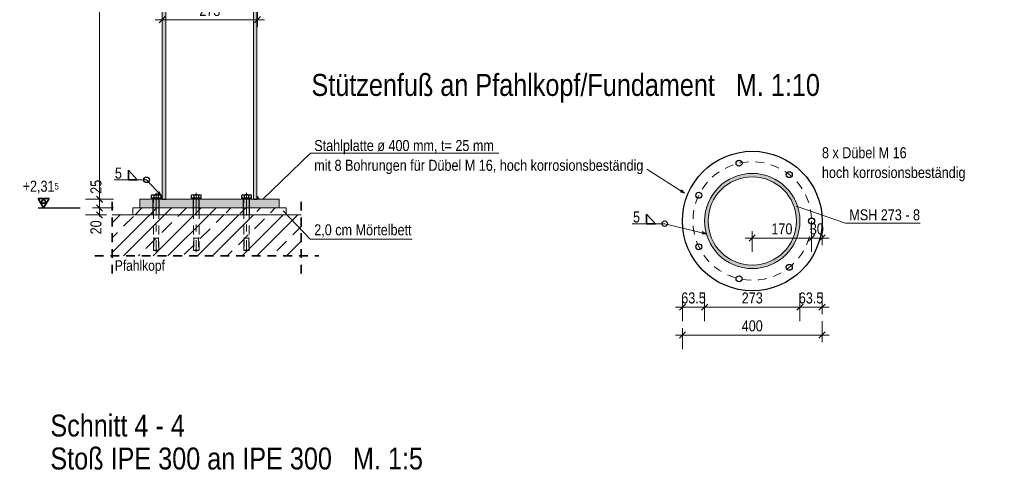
# Model space of a CAD drawing. Header units: millimetres. Extents: x -74 to 79, y 0 to 54.
# Tile 149 of 164: x 31.9 to 46.01, y 23.42 to 29.78. Entities that reach past the tile are written whole.
import ezdxf

# ---------------------------------------------------------------- set-up
doc = ezdxf.new("R2010")
doc.units = ezdxf.units.MM
for name, pattern in [('DASHDOT', [1, 0.5, -0.25, 0, -0.25]), ('HIDDEN', [0.375, 0.25, -0.125]), ('HIDDENX2', [0.75, 0.5, -0.25])]:
    doc.linetypes.add(name, pattern=pattern)
for name, color, linetype, lineweight in [('01_Neubau Beschriftung', 7, 'Continuous', 20), ('01_Neubau Türen-Fassade', 7, 'Continuous', 20), ('11_Koordinaten zur Einordnung - nicht mit drucken', 7, 'Continuous', 20), ('Achsen', 7, 'Continuous', 20)]:
    doc.layers.add(name, color=color, linetype=linetype, lineweight=lineweight)
doc.styles.add('Arial Narrow', font='ARIALN.TTF')
doc.dimstyles.new('Arch_Strakon_dimstyle', dxfattribs={"dimtxt": 15.75, "dimasz": 1, "dimexe": 1.25, "dimexo": 0.0625, "dimgap": 1, "dimtad": 0, "dimdec": 3, "dimzin": 12, "dimdsep": 46, "dimtxsty": 'Arial Narrow', "dimblk": 'Arrowhead_Tick', "dimsah": 1, "dimcen": 0, "dimse1": 1, "dimse2": 1, "dimclrd": 6, "dimclrt": 2, "dimazin": 0, "dimtfac": 1, "dimtdec": 4, "dimtmove": 0, "dimatfit": 3, "dimldrblk": 'NONE', "dimfxl": 1, "dimtvp": 1, "dimtolj": 1, "dimtzin": 0, "dimlwd": 13, "dimarcsym": 2})

# ---------------------------------------------------------------- blocks, each defined once
blk = doc.blocks.new('Arrowhead_Tick')
at = {"color": 0, "linetype": 'Continuous', "lineweight": -2}
for p, q in [((0, 20), (0, -10)), ((-1, 0), (0, 0)), ((10, 0), (0, 0))]:
    blk.add_line(p, q, dxfattribs=at)
at = {"color": 2, "linetype": 'Continuous', "lineweight": 35}
blk.add_line((4.4, 4.4), (-4.4, -4.4), dxfattribs=at)
blk = doc.blocks.new('*D248')
at = {"color": 6, "linetype": 'Continuous', "lineweight": 13}
blk.add_line((41.406, 25.258), (43.386, 25.258), dxfattribs=at)
at = {"layer": 'Defpoints', "color": 0}
for p in [(41.396, 26.893), (43.396, 26.893), (43.396, 25.258)]:
    blk.add_point(p, dxfattribs=at)
at = {"color": 6, "lineweight": 13, "xscale": 0.01, "yscale": 0.01, "zscale": 0.01}
blk.add_blockref('Arrowhead_Tick', (43.396, 25.258), dxfattribs=at)
at = {"color": 6, "lineweight": 13, "xscale": 0.01, "yscale": 0.01, "zscale": 0.01, "rotation": 180.0000000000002}
blk.add_blockref('Arrowhead_Tick', (41.396, 25.258), dxfattribs=at)
at = {"color": 2, "lineweight": 0, "insert": (42.396, 25.389), "char_height": 0.1575, "attachment_point": 5, "style": 'Arial Narrow'}
blk.add_mtext('\\A1;400', dxfattribs=at)
blk = doc.blocks.new('_None')
blk = doc.blocks.new('*D249')
at = {"color": 6, "linetype": 'Continuous', "lineweight": 13}
blk.add_line((43.256, 26.649), (43.386, 26.649), dxfattribs=at)
at = {"layer": 'Defpoints', "color": 0}
for p in [(43.246, 26.893), (43.396, 26.893), (43.396, 26.649)]:
    blk.add_point(p, dxfattribs=at)
at = {"color": 6, "lineweight": 13, "xscale": 0.01, "yscale": 0.01, "zscale": 0.01}
for p, rotation in [((43.396, 26.649), 2.714073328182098e-12), ((43.246, 26.649), 180.0000000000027)]:
    blk.add_blockref('Arrowhead_Tick', p, dxfattribs=dict(at, rotation=rotation))
at = {"color": 2, "lineweight": 0, "insert": (43.321, 26.779), "char_height": 0.1575, "attachment_point": 5, "style": 'Arial Narrow'}
blk.add_mtext('\\A1;30', dxfattribs=at)
blk = doc.blocks.new('*D250')
at = {"color": 6, "linetype": 'Continuous', "lineweight": 13}
blk.add_line((42.406, 26.649), (43.236, 26.649), dxfattribs=at)
at = {"layer": 'Defpoints', "color": 0}
for p in [(42.396, 26.893), (43.246, 26.893), (43.246, 26.649)]:
    blk.add_point(p, dxfattribs=at)
at = {"color": 6, "lineweight": 13, "xscale": 0.01, "yscale": 0.01, "zscale": 0.01}
blk.add_blockref('Arrowhead_Tick', (43.246, 26.649), dxfattribs=at)
at = {"color": 6, "lineweight": 13, "xscale": 0.01, "yscale": 0.01, "zscale": 0.01, "rotation": 180}
blk.add_blockref('Arrowhead_Tick', (42.396, 26.649), dxfattribs=at)
at = {"color": 2, "lineweight": 0, "insert": (42.821, 26.779), "char_height": 0.1575, "attachment_point": 5, "style": 'Arial Narrow'}
blk.add_mtext('\\A1;170', dxfattribs=at)
blk = doc.blocks.new('*D251')
at = {"color": 6, "linetype": 'Continuous', "lineweight": 13}
blk.add_line((33.955, 29.779), (35.3, 29.779), dxfattribs=at)
at = {"layer": 'Defpoints', "color": 0}
for p in [(33.945, 31.321), (35.31, 31.321), (35.31, 29.779)]:
    blk.add_point(p, dxfattribs=at)
at = {"color": 6, "lineweight": 13, "xscale": 0.01, "yscale": 0.01, "zscale": 0.01}
blk.add_blockref('Arrowhead_Tick', (35.31, 29.779), dxfattribs=at)
at = {"color": 6, "lineweight": 13, "xscale": 0.01, "yscale": 0.01, "zscale": 0.01, "rotation": 180}
blk.add_blockref('Arrowhead_Tick', (33.945, 29.779), dxfattribs=at)
at = {"color": 2, "lineweight": 0, "insert": (34.627, 29.91), "char_height": 0.1575, "attachment_point": 5, "style": 'Arial Narrow'}
blk.add_mtext('\\A1;273', dxfattribs=at)
blk = doc.blocks.new('*D252')
at = {"color": 6, "linetype": 'Continuous', "lineweight": 13}
blk.add_line((41.406, 25.658), (41.704, 25.658), dxfattribs=at)
at = {"layer": 'Defpoints', "color": 0}
for p in [(41.396, 26.893), (41.714, 26.893), (41.714, 25.658)]:
    blk.add_point(p, dxfattribs=at)
at = {"color": 6, "lineweight": 13, "xscale": 0.01, "yscale": 0.01, "zscale": 0.01}
blk.add_blockref('Arrowhead_Tick', (41.714, 25.658), dxfattribs=at)
at = {"color": 6, "lineweight": 13, "xscale": 0.01, "yscale": 0.01, "zscale": 0.01, "rotation": 180}
blk.add_blockref('Arrowhead_Tick', (41.396, 25.658), dxfattribs=at)
at = {"color": 2, "lineweight": 0, "insert": (41.555, 25.789), "char_height": 0.1575, "attachment_point": 5, "style": 'Arial Narrow'}
blk.add_mtext('\\A1;63.5', dxfattribs=at)
blk = doc.blocks.new('*D253')
at = {"color": 6, "linetype": 'Continuous', "lineweight": 13}
blk.add_line((41.724, 25.658), (43.069, 25.658), dxfattribs=at)
at = {"layer": 'Defpoints', "color": 0}
for p in [(41.714, 26.893), (43.079, 26.893), (43.079, 25.658)]:
    blk.add_point(p, dxfattribs=at)
at = {"color": 6, "lineweight": 13, "xscale": 0.01, "yscale": 0.01, "zscale": 0.01}
blk.add_blockref('Arrowhead_Tick', (43.079, 25.658), dxfattribs=at)
at = {"color": 6, "lineweight": 13, "xscale": 0.01, "yscale": 0.01, "zscale": 0.01, "rotation": 180.0000000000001}
blk.add_blockref('Arrowhead_Tick', (41.714, 25.658), dxfattribs=at)
at = {"color": 2, "lineweight": 0, "insert": (42.396, 25.789), "char_height": 0.1575, "attachment_point": 5, "style": 'Arial Narrow'}
blk.add_mtext('\\A1;273', dxfattribs=at)
blk = doc.blocks.new('*D254')
at = {"color": 6, "linetype": 'Continuous', "lineweight": 13}
blk.add_line((43.089, 25.658), (43.386, 25.658), dxfattribs=at)
at = {"layer": 'Defpoints', "color": 0}
for p in [(43.079, 26.893), (43.396, 26.893), (43.396, 25.658)]:
    blk.add_point(p, dxfattribs=at)
at = {"color": 6, "lineweight": 13, "xscale": 0.01, "yscale": 0.01, "zscale": 0.01}
blk.add_blockref('Arrowhead_Tick', (43.396, 25.658), dxfattribs=at)
at = {"color": 6, "lineweight": 13, "xscale": 0.01, "yscale": 0.01, "zscale": 0.01, "rotation": 180}
blk.add_blockref('Arrowhead_Tick', (43.079, 25.658), dxfattribs=at)
at = {"color": 2, "lineweight": 0, "insert": (43.238, 25.789), "char_height": 0.1575, "attachment_point": 5, "style": 'Arial Narrow'}
blk.add_mtext('\\A1;63.5', dxfattribs=at)
blk = doc.blocks.new('*D273')
at = {"color": 6, "linetype": 'Continuous', "lineweight": 13}
for p, q in [((33.047, 27.09), (33.047, 27.1)), ((33.047, 26.98), (33.047, 27.08)), ((33.047, 26.97), (33.047, 26.96))]:
    blk.add_line(p, q, dxfattribs=at)
at = {"layer": 'Defpoints', "color": 0}
for p in [(33.047, 27.08), (33.526, 27.08), (33.526, 26.98)]:
    blk.add_point(p, dxfattribs=at)
at = {"color": 6, "lineweight": 13, "xscale": 0.01, "yscale": 0.01, "zscale": 0.01}
for p, rotation in [((33.047, 26.98), 90), ((33.047, 27.08), 270)]:
    blk.add_blockref('Arrowhead_Tick', p, dxfattribs=dict(at, rotation=rotation))
at = {"color": 2, "lineweight": 0, "insert": (32.997, 26.802), "char_height": 0.1575, "attachment_point": 5, "rotation": 90, "style": 'Arial Narrow'}
blk.add_mtext('\\A1;20', dxfattribs=at)
blk = doc.blocks.new('*D274')
at = {"color": 6, "linetype": 'Continuous', "lineweight": 13}
blk.add_line((33.047, 27.09), (33.047, 27.195), dxfattribs=at)
at = {"layer": 'Defpoints', "color": 0}
for p in [(33.047, 27.205), (33.526, 27.08), (33.626, 27.205)]:
    blk.add_point(p, dxfattribs=at)
at = {"color": 6, "lineweight": 13, "xscale": 0.01, "yscale": 0.01, "zscale": 0.01}
for p, rotation in [((33.047, 27.205), 90), ((33.047, 27.08), 270)]:
    blk.add_blockref('Arrowhead_Tick', p, dxfattribs=dict(at, rotation=rotation))
at = {"color": 2, "lineweight": 0, "insert": (32.997, 27.383), "char_height": 0.1575, "attachment_point": 5, "rotation": 90, "style": 'Arial Narrow'}
blk.add_mtext('\\A1;25', dxfattribs=at)

msp = doc.modelspace()

# ---------------------------------------------------------------- hatches: boundary and pattern name
at = {"layer": '11_Koordinaten zur Einordnung - nicht mit drucken', "lineweight": 13, "true_color": 0x4682b4}
for points in [[(33.9950336, 27.204771), (33.9950336, 30.7175798), (33.9447223, 30.7175798), (33.9447223, 27.204771)], [(35.301897, 27.204771), (35.301897, 30.7175798), (35.2515857, 30.7175798), (35.2515857, 27.204771)], [(33.6259759, 27.079771), (35.6206434, 27.079771), (35.6206434, 27.204771), (33.6259759, 27.204771)]]:
    msp.add_hatch(color=145, dxfattribs=at).paths.add_polyline_path(points)
h = msp.add_hatch(color=145, dxfattribs=at)
h.paths.add_polyline_path([(43.0788408, 26.8930452), (43.0786416, 26.9095369), (43.0780438, 26.9260191), (43.077048, 26.9424819), (43.0756547, 26.9589159), (43.0738646, 26.9753115), (43.0716789, 26.991659), (43.0690989, 27.0079489), (43.0661259, 27.0241717), (43.0627619, 27.0403179), (43.0590086, 27.0563781), (43.0548684, 27.072343), (43.0503436, 27.0882031), (43.0454369, 27.1039493), (43.0401511, 27.1195723), (43.0344894, 27.135063), (43.028455, 27.1504124), (43.0220515, 27.1656115), (43.0152826, 27.1806514), (43.0081522, 27.1955234), (43.0006646, 27.2102187), (42.992824, 27.2247289), (42.9846351, 27.2390453), (42.9761027, 27.2531596), (42.9672317, 27.2670637), (42.9580273, 27.2807494), (42.9484949, 27.2942086), (42.9386401, 27.3074336), (42.9284686, 27.3204166), (42.9179863, 27.33315), (42.9071994, 27.3456264), (42.8961142, 27.3578385), (42.8847371, 27.3697792), (42.8730748, 27.3814415), (42.8611342, 27.3928185), (42.848922, 27.4039038), (42.8364456, 27.4146907), (42.8237122, 27.4251729), (42.8107292, 27.4353444), (42.7975043, 27.4451993), (42.784045, 27.4547317), (42.7703594, 27.463936), (42.7564553, 27.472807), (42.7423409, 27.4813395), (42.7280245, 27.4895284), (42.7135144, 27.4973689), (42.6988191, 27.5048566), (42.6839471, 27.5119869), (42.6689072, 27.5187559), (42.6537081, 27.5251594), (42.6383587, 27.5311938), (42.6228679, 27.5368555), (42.6072449, 27.5421413), (42.5914988, 27.547048), (42.5756386, 27.5515727), (42.5596738, 27.555713), (42.5436135, 27.5594662), (42.5274673, 27.5628303), (42.5112445, 27.5658032), (42.4949546, 27.5683833), (42.4786071, 27.570569), (42.4622116, 27.572359), (42.4457776, 27.5737524), (42.4293147, 27.5747482), (42.4128326, 27.5753459), (42.3963408, 27.5755452), (42.3798491, 27.5753459), (42.363367, 27.5747482), (42.3469041, 27.5737524), (42.3304701, 27.572359), (42.3140745, 27.570569), (42.2977271, 27.5683833), (42.2814372, 27.5658032), (42.2652143, 27.5628303), (42.2490681, 27.5594662), (42.2330079, 27.555713), (42.217043, 27.5515727), (42.2011829, 27.547048), (42.1854367, 27.5421413), (42.1698137, 27.5368555), (42.154323, 27.5311938), (42.1389736, 27.5251594), (42.1237745, 27.5187559), (42.1087346, 27.5119869), (42.0938626, 27.5048566), (42.0791673, 27.4973689), (42.0646572, 27.4895284), (42.0503407, 27.4813395), (42.0362264, 27.472807), (42.0223223, 27.463936), (42.0086366, 27.4547317), (41.9951774, 27.4451993), (41.9819524, 27.4353444), (41.9689694, 27.4251729), (41.956236, 27.4146907), (41.9437596, 27.4039038), (41.9315475, 27.3928185), (41.9196068, 27.3814415), (41.9079445, 27.3697792), (41.8965675, 27.3578385), (41.8854822, 27.3456264), (41.8746954, 27.33315), (41.8642131, 27.3204166), (41.8540416, 27.3074336), (41.8441867, 27.2942086), (41.8346543, 27.2807494), (41.82545, 27.2670637), (41.816579, 27.2531596), (41.8080465, 27.2390453), (41.7998576, 27.2247289), (41.7920171, 27.2102187), (41.7845294, 27.1955234), (41.7773991, 27.1806514), (41.7706302, 27.1656115), (41.7642266, 27.1504124), (41.7581922, 27.135063), (41.7525305, 27.1195723), (41.7472448, 27.1039493), (41.7423381, 27.0882031), (41.7378133, 27.072343), (41.733673, 27.0563781), (41.7299198, 27.0403179), (41.7265557, 27.0241717), (41.7235828, 27.0079489), (41.7210027, 26.991659), (41.718817, 26.9753115), (41.717027, 26.9589159), (41.7156337, 26.9424819), (41.7146378, 26.9260191), (41.7140401, 26.9095369), (41.7138408, 26.8930452), (41.7140401, 26.8765534), (41.7146378, 26.8600713), (41.7156337, 26.8436084), (41.717027, 26.8271744), (41.718817, 26.8107789), (41.7210027, 26.7944314), (41.7235828, 26.7781415), (41.7265557, 26.7619187), (41.7299198, 26.7457725), (41.733673, 26.7297122), (41.7378133, 26.7137474), (41.7423381, 26.6978873), (41.7472448, 26.6821411), (41.7525305, 26.6665181), (41.7581922, 26.6510273), (41.7642266, 26.6356779), (41.7706302, 26.6204789), (41.7773991, 26.6054389), (41.7845294, 26.5905669), (41.7920171, 26.5758716), (41.7998576, 26.5613615), (41.8080465, 26.5470451), (41.816579, 26.5329307), (41.82545, 26.5190266), (41.8346543, 26.505341), (41.8441867, 26.4918817), (41.8540416, 26.4786568), (41.8642131, 26.4656738), (41.8746954, 26.4529404), (41.8854822, 26.440464), (41.8965675, 26.4282519), (41.9079445, 26.4163112), (41.9196068, 26.4046489), (41.9315475, 26.3932718), (41.9437596, 26.3821866), (41.956236, 26.3713997), (41.9689694, 26.3609174), (41.9819524, 26.3507459), (41.9951774, 26.3408911), (42.0086366, 26.3313587), (42.0223223, 26.3221543), (42.0362264, 26.3132833), (42.0503407, 26.3047509), (42.0646572, 26.296562), (42.0791673, 26.2887214), (42.0938626, 26.2812338), (42.1087346, 26.2741034), (42.1237745, 26.2673345), (42.1389736, 26.260931), (42.154323, 26.2548966), (42.1698137, 26.2492349), (42.1854367, 26.2439491), (42.2011829, 26.2390424), (42.217043, 26.2345176), (42.2330079, 26.2303774), (42.2490681, 26.2266241), (42.2652143, 26.2232601), (42.2814372, 26.2202871), (42.2977271, 26.2177071), (42.3140745, 26.2155214), (42.3304701, 26.2137313), (42.3469041, 26.212338), (42.363367, 26.2113422), (42.3798491, 26.2107445), (42.3963408, 26.2105452), (42.4128326, 26.2107445), (42.4293147, 26.2113422), (42.4457776, 26.212338), (42.4622116, 26.2137313), (42.4786071, 26.2155214), (42.4949546, 26.2177071), (42.5112445, 26.2202871), (42.5274673, 26.2232601), (42.5436135, 26.2266241), (42.5596738, 26.2303774), (42.5756386, 26.2345176), (42.5914988, 26.2390424), (42.6072449, 26.2439491), (42.6228679, 26.2492349), (42.6383587, 26.2548966), (42.6537081, 26.260931), (42.6689072, 26.2673345), (42.6839471, 26.2741034), (42.6988191, 26.2812338), (42.7135144, 26.2887214), (42.7280245, 26.296562), (42.7423409, 26.3047509), (42.7564553, 26.3132833), (42.7703594, 26.3221543), (42.784045, 26.3313587), (42.7975043, 26.3408911), (42.8107292, 26.3507459), (42.8237122, 26.3609174), (42.8364456, 26.3713997), (42.848922, 26.3821866), (42.8611342, 26.3932718), (42.8730748, 26.4046489), (42.8847371, 26.4163112), (42.8961142, 26.4282519), (42.9071994, 26.440464), (42.9179863, 26.4529404), (42.9284686, 26.4656738), (42.9386401, 26.4786568), (42.9484949, 26.4918817), (42.9580273, 26.505341), (42.9672317, 26.5190266), (42.9761027, 26.5329307), (42.9846351, 26.5470451), (42.992824, 26.5613615), (43.0006646, 26.5758716), (43.0081522, 26.5905669), (43.0152826, 26.6054389), (43.0220515, 26.6204789), (43.028455, 26.6356779), (43.0344894, 26.6510273), (43.0401511, 26.6665181), (43.0454369, 26.6821411), (43.0503436, 26.6978873), (43.0548684, 26.7137474), (43.0590086, 26.7297122), (43.0627619, 26.7457725), (43.0661259, 26.7619187), (43.0690989, 26.7781415), (43.0716789, 26.7944314), (43.0738646, 26.8107789), (43.0756547, 26.8271744), (43.077048, 26.8436084), (43.0780438, 26.8600713), (43.0786416, 26.8765534)])
h.paths.add_polyline_path([(43.0288408, 26.8930452), (43.0286411, 26.90894), (43.028042, 26.9248247), (43.0270438, 26.9406894), (43.0256474, 26.956524), (43.0238534, 26.9723184), (43.0216631, 26.9880629), (43.0190778, 27.0037473), (43.0160992, 27.0193617), (43.0127291, 27.0348964), (43.0089697, 27.0503415), (43.0048233, 27.0656873), (43.0002927, 27.080924), (42.9953805, 27.096042), (42.99009, 27.1110318), (42.9844245, 27.125884), (42.9783875, 27.140589), (42.9719829, 27.1551377), (42.9652147, 27.1695209), (42.9580871, 27.1837294), (42.9506048, 27.1977544), (42.9427724, 27.2115869), (42.9345948, 27.2252181), (42.9260773, 27.2386396), (42.9172252, 27.2518428), (42.9080441, 27.2648194), (42.8985398, 27.2775611), (42.8887182, 27.29006), (42.8785857, 27.3023081), (42.8681486, 27.3142977), (42.8574135, 27.3260212), (42.8463871, 27.3374713), (42.8350765, 27.3486406), (42.8234888, 27.3595222), (42.8116313, 27.3701092), (42.7995115, 27.3803948), (42.787137, 27.3903726), (42.7745157, 27.4000363), (42.7616556, 27.4093798), (42.7485647, 27.4183971), (42.7352513, 27.4270826), (42.7217238, 27.4354308), (42.7079909, 27.4434364), (42.6940611, 27.4510944), (42.6799432, 27.4583999), (42.6656462, 27.4653483), (42.6511792, 27.4719352), (42.6365511, 27.4781565), (42.6217713, 27.4840082), (42.6068492, 27.4894867), (42.5917941, 27.4945884), (42.5766155, 27.4993102), (42.5613231, 27.5036491), (42.5459264, 27.5076022), (42.5304353, 27.5111673), (42.5148595, 27.5143419), (42.4992088, 27.517124), (42.4834932, 27.519512), (42.4677225, 27.5215043), (42.4519067, 27.5230997), (42.4360558, 27.5242971), (42.4201799, 27.5250958), (42.4042889, 27.5254952), (42.3883928, 27.5254952), (42.3725018, 27.5250958), (42.3566258, 27.5242971), (42.340775, 27.5230997), (42.3249592, 27.5215043), (42.3091885, 27.519512), (42.2934728, 27.517124), (42.2778222, 27.5143419), (42.2622463, 27.5111673), (42.2467552, 27.5076022), (42.2313586, 27.5036491), (42.2160661, 27.4993102), (42.2008876, 27.4945884), (42.1858325, 27.4894867), (42.1709103, 27.4840082), (42.1561306, 27.4781565), (42.1415025, 27.4719352), (42.1270354, 27.4653483), (42.1127384, 27.4583999), (42.0986206, 27.4510944), (42.0846908, 27.4434364), (42.0709578, 27.4354308), (42.0574304, 27.4270826), (42.044117, 27.4183971), (42.0310261, 27.4093798), (42.0181659, 27.4000363), (42.0055446, 27.3903726), (41.9931702, 27.3803948), (41.9810503, 27.3701092), (41.9691928, 27.3595222), (41.9576051, 27.3486406), (41.9462945, 27.3374713), (41.9352682, 27.3260212), (41.9245331, 27.3142977), (41.9140959, 27.3023081), (41.9039634, 27.29006), (41.8941419, 27.2775611), (41.8846376, 27.2648194), (41.8754565, 27.2518428), (41.8666043, 27.2386396), (41.8580868, 27.2252181), (41.8499093, 27.2115869), (41.8420769, 27.1977544), (41.8345945, 27.1837294), (41.827467, 27.1695209), (41.8206988, 27.1551377), (41.8142942, 27.140589), (41.8082572, 27.125884), (41.8025917, 27.1110318), (41.7973012, 27.096042), (41.792389, 27.080924), (41.7878583, 27.0656873), (41.783712, 27.0503415), (41.7799526, 27.0348964), (41.7765825, 27.0193617), (41.7736039, 27.0037473), (41.7710186, 26.9880629), (41.7688283, 26.9723184), (41.7670343, 26.956524), (41.7656378, 26.9406894), (41.7646397, 26.9248247), (41.7640406, 26.90894), (41.7638408, 26.8930452), (41.7640406, 26.8771504), (41.7646397, 26.8612656), (41.7656378, 26.845401), (41.7670343, 26.8295664), (41.7688283, 26.8137719), (41.7710186, 26.7980275), (41.7736039, 26.7823431), (41.7765825, 26.7667286), (41.7799526, 26.7511939), (41.783712, 26.7357488), (41.7878583, 26.7204031), (41.792389, 26.7051664), (41.7973012, 26.6900483), (41.8025917, 26.6750585), (41.8082572, 26.6602064), (41.8142942, 26.6455013), (41.8206988, 26.6309526), (41.827467, 26.6165695), (41.8345945, 26.6023609), (41.8420769, 26.588336), (41.8499093, 26.5745035), (41.8580868, 26.5608722), (41.8666043, 26.5474508), (41.8754565, 26.5342476), (41.8846376, 26.521271), (41.8941419, 26.5085293), (41.9039634, 26.4960304), (41.9140959, 26.4837823), (41.9245331, 26.4717927), (41.9352682, 26.4600691), (41.9462945, 26.4486191), (41.9576051, 26.4374497), (41.9691928, 26.4265681), (41.9810503, 26.4159812), (41.9931702, 26.4056956), (42.0055446, 26.3957177), (42.0181659, 26.3860541), (42.0310261, 26.3767106), (42.044117, 26.3676933), (42.0574304, 26.3590078), (42.0709578, 26.3506596), (42.0846908, 26.342654), (42.0986206, 26.334996), (42.1127384, 26.3276905), (42.1270354, 26.3207421), (42.1415025, 26.3141551), (42.1561306, 26.3079338), (42.1709103, 26.3020821), (42.1858325, 26.2966037), (42.2008876, 26.2915019), (42.2160661, 26.2867801), (42.2313586, 26.2824413), (42.2467552, 26.2784881), (42.2622463, 26.2749231), (42.2778222, 26.2717485), (42.2934728, 26.2689663), (42.3091885, 26.2665783), (42.3249592, 26.264586), (42.340775, 26.2629907), (42.3566258, 26.2617933), (42.3725018, 26.2609946), (42.3883928, 26.2605951), (42.4042889, 26.2605951), (42.4201799, 26.2609946), (42.4360558, 26.2617933), (42.4519067, 26.2629907), (42.4677225, 26.264586), (42.4834932, 26.2665783), (42.4992088, 26.2689663), (42.5148595, 26.2717485), (42.5304353, 26.2749231), (42.5459264, 26.2784881), (42.5613231, 26.2824413), (42.5766155, 26.2867801), (42.5917941, 26.2915019), (42.6068492, 26.2966037), (42.6217713, 26.3020821), (42.6365511, 26.3079338), (42.6511792, 26.3141551), (42.6656462, 26.3207421), (42.6799432, 26.3276905), (42.6940611, 26.334996), (42.7079909, 26.342654), (42.7217238, 26.3506596), (42.7352513, 26.3590078), (42.7485647, 26.3676933), (42.7616556, 26.3767106), (42.7745157, 26.3860541), (42.787137, 26.3957177), (42.7995115, 26.4056956), (42.8116313, 26.4159812), (42.8234888, 26.4265681), (42.8350765, 26.4374497), (42.8463871, 26.4486191), (42.8574135, 26.4600691), (42.8681486, 26.4717927), (42.8785857, 26.4837823), (42.8887182, 26.4960304), (42.8985398, 26.5085293), (42.9080441, 26.521271), (42.9172252, 26.5342476), (42.9260773, 26.5474508), (42.9345948, 26.5608722), (42.9427724, 26.5745035), (42.9506048, 26.588336), (42.9580871, 26.6023609), (42.9652147, 26.6165695), (42.9719829, 26.6309526), (42.9783875, 26.6455013), (42.9844245, 26.6602064), (42.99009, 26.6750585), (42.9953805, 26.6900483), (43.0002927, 26.7051664), (43.0048233, 26.7204031), (43.0089697, 26.7357488), (43.0127291, 26.7511939), (43.0160992, 26.7667286), (43.0190778, 26.7823431), (43.0216631, 26.7980275), (43.0238534, 26.8137719), (43.0256474, 26.8295664), (43.0270438, 26.845401), (43.028042, 26.8612656), (43.0286411, 26.8771504)])
at = {"layer": '11_Koordinaten zur Einordnung - nicht mit drucken', "lineweight": 13}
h = msp.add_hatch(dxfattribs=at)
h.set_pattern_fill('uB', color=6, scale=0.01, angle=45, style=0, pattern_type=2)
h.set_pattern_definition([(45, (0, 0), (-0.212132, 0.212132), [0.2, -0.125]), (45, (0.03536, 0.2475), (-0.212132, 0.212132), [0.2, -0.125, 0.2, -0.125])])
h.paths.add_polyline_path([(33.525733, 26.979771), (35.7208863, 26.979771), (35.7208863, 27.079771), (33.525733, 27.079771)])
h = msp.add_hatch(dxfattribs=at)
h.set_pattern_fill('wuB', color=6, scale=0.01, angle=45, style=0, pattern_type=2)
h.set_pattern_definition([(45, (0, 0), (-0.318198, 0.318198), []), (45, (-0.10607, 0.10607), (-0.318198, 0.318198), []), (45, (-0.21213, 0.21213), (-0.318198, 0.318198), [0.2, -0.125])])
h.paths.add_polyline_path([(33.2297889, 26.3915414), (35.9366738, 26.3915414), (35.9366738, 26.979771), (33.2297889, 26.979771)])

# ---------------------------------------------------------------- linework, layer by layer
at = {"color": 6, "linetype": 'Continuous', "lineweight": 13, "ltscale": 0.2}
for p, q in [((33.0470534, 27.104771), (33.0470534, 34.2611433)), ((32.9470534, 27.204771), (33.2470534, 27.204771))]:
    msp.add_line(p, q, dxfattribs=at)
at = {"color": 5, "linetype": 'Continuous', "lineweight": 18}
for p, q in [((36.0715371, 27.8641736), (35.3814848, 27.201164)), ((38.7679868, 27.8641736), (36.0715371, 27.8641736)), ((40.8848776, 27.6375488), (41.4246654, 27.2917473)), ((33.2554024, 27.4835422), (33.721207, 27.4835422)), ((33.721207, 27.4835422), (33.9318776, 27.2589635)), ((33.9318776, 27.2589635), (33.8791025, 27.291724)), ((33.9025533, 27.3137225), (33.9318776, 27.2589635)), ((41.4246654, 27.2917473), (41.3654711, 27.3105756)), ((41.3828158, 27.3376502), (41.4246654, 27.2917473)), ((43.7292452, 26.8630515), (43.0234193, 27.1070407)), ((33.2297889, 26.979771), (35.9366738, 26.979771)), ((36.0668395, 26.6303908), (35.6774366, 27.0367464)), ((40.6759827, 26.8546478), (41.1417872, 26.8546478)), ((41.1417872, 26.8546478), (41.7352831, 26.7109053)), ((44.8010547, 26.8630515), (43.7292452, 26.8630515)), ((41.7352831, 26.7109053), (41.6731847, 26.7094035)), ((41.6807534, 26.7406539), (41.7352831, 26.7109053)), ((37.5231102, 26.6303908), (36.0668395, 26.6303908))]:
    msp.add_line(p, q, dxfattribs=at)
at = {"color": 2, "linetype": 'Continuous', "lineweight": 35}
for p, q in [((33.46207, 27.6203958), (33.46207, 27.4835422)), ((33.5891913, 27.4835422), (33.46207, 27.6203958)), ((33.46207, 27.4835422), (33.5891913, 27.4835422)), ((33.9108262, 27.204771), (33.9447223, 27.2430266)), ((35.3357931, 27.204771), (35.301897, 27.2430266)), ((40.8826503, 26.9915014), (40.8826503, 26.8546478)), ((41.0097716, 26.8546478), (40.8826503, 26.9915014)), ((40.8826503, 26.8546478), (41.0097716, 26.8546478))]:
    msp.add_line(p, q, dxfattribs=at)
at = {"color": 2, "linetype": 'Continuous', "lineweight": 35, "ltscale": 0.2}
for p, q in [((32.3258034, 27.216166), (32.1683034, 27.216166)), ((32.1683034, 27.216166), (32.2470534, 27.079771)), ((32.2470534, 27.216166), (32.2076784, 27.1479685)), ((32.2470534, 27.079771), (32.3258034, 27.216166)), ((32.2864284, 27.1479685), (32.2470534, 27.216166)), ((33.0028592, 27.2489652), (33.0912476, 27.1605768)), ((32.2076784, 27.1479685), (32.2864284, 27.1479685))]:
    msp.add_line(p, q, dxfattribs=at)
at = {"color": 2, "linetype": 'HIDDEN', "lineweight": 35, "ltscale": 0.5}
for p, q in [((33.2297889, 26.1415414), (33.2297889, 27.229771)), ((35.9366738, 26.1415414), (35.9366738, 27.229771)), ((32.9797889, 26.3915414), (36.1866738, 26.3915414))]:
    msp.add_line(p, q, dxfattribs=at)
at = {"color": 3, "linetype": 'Continuous', "lineweight": 25}
for p, q in [((33.7897754, 27.2198124), (33.7897754, 27.2651705)), ((33.9283395, 27.2198124), (33.7897754, 27.2198124)), ((33.8070959, 27.2698124), (33.9110189, 27.2698124)), ((33.9040574, 27.2198124), (33.8140574, 27.2198124)), ((33.8244164, 27.2651705), (33.8244164, 27.2198124)), ((33.8936984, 27.2198124), (33.8936984, 27.2651403)), ((33.9283395, 27.2198124), (33.9283395, 27.2651403)), ((34.3644376, 27.2198124), (34.3644376, 27.2651705)), ((34.5030017, 27.2198124), (34.3644376, 27.2198124)), ((34.3817581, 27.2698124), (34.4856812, 27.2698124)), ((34.4787197, 27.2198124), (34.3887197, 27.2198124)), ((34.3990786, 27.2651705), (34.3990786, 27.2198124)), ((34.4683607, 27.2198124), (34.4683607, 27.2651403)), ((34.5030017, 27.2198124), (34.5030017, 27.2651403)), ((35.0839788, 27.2198124), (35.0839788, 27.2651705)), ((35.2225429, 27.2198124), (35.0839788, 27.2198124)), ((35.1012993, 27.2698124), (35.2052224, 27.2698124)), ((35.1982608, 27.2198124), (35.1082608, 27.2198124)), ((35.1186198, 27.2651705), (35.1186198, 27.2198124)), ((35.1879019, 27.2198124), (35.1879019, 27.2651403)), ((35.2225429, 27.2198124), (35.2225429, 27.2651403))]:
    msp.add_line(p, q, dxfattribs=at)
at = {"color": 5, "linetype": 'DASHDOT', "lineweight": 18, "ltscale": 0.5}
for p, q in [((33.8590574, 27.2948124), (33.8590574, 27.2198124)), ((33.8590574, 27.2198124), (33.8590574, 26.4448124)), ((34.4337197, 27.2948124), (34.4337197, 27.2198124)), ((34.4337197, 27.2198124), (34.4337197, 26.4448124)), ((35.1532608, 27.2948124), (35.1532608, 27.2198124)), ((35.1532608, 27.2198124), (35.1532608, 26.4448124))]:
    msp.add_line(p, q, dxfattribs=at)
at = {"color": 3, "linetype": 'Continuous', "lineweight": 25, "ltscale": 0.2}
msp.add_line((32.1683034, 27.079771), (32.7719222, 27.079771), dxfattribs=at)
at = {"color": 5, "linetype": 'HIDDEN', "lineweight": 18, "ltscale": 0.5}
for p, q in [((33.8190574, 26.4763074), (33.8190574, 27.2148124)), ((33.8990574, 26.4763074), (33.8990574, 27.2148124)), ((34.3937197, 26.4763074), (34.3937197, 27.2148124)), ((34.4737197, 26.4763074), (34.4737197, 27.2148124)), ((35.1132608, 26.4763074), (35.1132608, 27.2148124)), ((35.1932608, 26.4763074), (35.1932608, 27.2148124)), ((33.8190574, 26.6578024), (33.8255524, 26.6448124)), ((33.8990574, 26.6578024), (33.8925624, 26.6448124)), ((34.3937197, 26.6578024), (34.4002147, 26.6448124)), ((34.4737197, 26.6578024), (34.4672247, 26.6448124)), ((35.1132608, 26.6578024), (35.1197558, 26.6448124)), ((35.1932608, 26.6578024), (35.1867658, 26.6448124)), ((33.8990574, 26.6448124), (33.8190574, 26.6448124)), ((33.8255524, 26.6448124), (33.8255524, 26.4698124)), ((33.8925624, 26.6448124), (33.8925624, 26.4698124)), ((34.4737197, 26.6448124), (34.3937197, 26.6448124)), ((34.4002147, 26.6448124), (34.4002147, 26.4698124)), ((34.4672247, 26.6448124), (34.4672247, 26.4698124)), ((35.1932608, 26.6448124), (35.1132608, 26.6448124)), ((35.1197558, 26.6448124), (35.1197558, 26.4698124)), ((35.1867658, 26.6448124), (35.1867658, 26.4698124)), ((33.8990574, 26.4763074), (33.8190574, 26.4763074)), ((33.8190574, 26.4763074), (33.8255524, 26.4698124)), ((33.8925624, 26.4698124), (33.8255524, 26.4698124)), ((33.8990574, 26.4763074), (33.8925624, 26.4698124)), ((34.4737197, 26.4763074), (34.3937197, 26.4763074)), ((34.3937197, 26.4763074), (34.4002147, 26.4698124)), ((34.4672247, 26.4698124), (34.4002147, 26.4698124)), ((34.4737197, 26.4763074), (34.4672247, 26.4698124)), ((35.1932608, 26.4763074), (35.1132608, 26.4763074)), ((35.1132608, 26.4763074), (35.1197558, 26.4698124)), ((35.1867658, 26.4698124), (35.1197558, 26.4698124)), ((35.1932608, 26.4763074), (35.1867658, 26.4698124))]:
    msp.add_line(p, q, dxfattribs=at)
at = {"color": 9, "linetype": 'HIDDEN', "lineweight": 0, "ltscale": 0.5}
msp.add_circle((42.3963408, 26.8930452), 0.85, dxfattribs=at)
at = {"color": 3, "linetype": 'Continuous', "lineweight": 25}
for centre in [(33.721207, 27.4835422), (41.1417872, 26.8546478)]:
    msp.add_circle(centre, 0.04, dxfattribs=at)
at = {"color": 9, "linetype": 'Continuous', "lineweight": 0}
for centre in [(33.2297889, 26.3915414), (35.9366738, 26.3915414)]:
    msp.add_circle(centre, 0.00555, dxfattribs=at)
at = {"color": 3, "linetype": 'Continuous', "lineweight": 25}
for centre, radius, start, end in [((33.8070959, 27.2351714), 0.0346403, 59.99926901, 120.00072778), ((33.8140574, 27.2148124), 0.005, 0, 90.00001927), ((33.8590574, 27.1359698), 0.1337349, 74.98763174, 105.00901463), ((33.9110189, 27.2351714), 0.0346141, 59.9742648, 120.0257352), ((33.9040574, 27.2148124), 0.005, 90, 180), ((34.3817581, 27.2351714), 0.0346403, 59.99926901, 120.00072778), ((34.3887197, 27.2148124), 0.005, 0, 90.00001927), ((34.4337197, 27.1359698), 0.1337349, 74.98763174, 105.00901463), ((34.4856812, 27.2351714), 0.0346141, 59.9742648, 120.0257352), ((34.4787197, 27.2148124), 0.005, 90, 180), ((35.1012993, 27.2351714), 0.0346403, 59.99926901, 120.00072778), ((35.1082608, 27.2148124), 0.005, 0, 90.00001927), ((35.1532608, 27.1359698), 0.1337349, 74.98763174, 105.00901463), ((35.2052224, 27.2351714), 0.0346141, 59.9742648, 120.0257352), ((35.1982608, 27.2148124), 0.005, 90, 180)]:
    msp.add_arc(centre, radius, start, end, dxfattribs=at)
at = {"layer": '01_Neubau Beschriftung', "color": 5, "linetype": 'Continuous', "lineweight": 18}
for p, q in [((33.9447223, 27.204771), (33.9447223, 30.7175798)), ((33.9950336, 27.204771), (33.9950336, 30.7175798)), ((35.2515857, 27.204771), (35.2515857, 30.7175798)), ((35.301897, 27.204771), (35.301897, 30.7175798)), ((33.525733, 26.979771), (33.525733, 27.079771)), ((33.525733, 27.079771), (33.6259759, 27.079771)), ((33.6259759, 27.079771), (33.6259759, 27.204771)), ((33.6259759, 27.204771), (33.9447223, 27.204771)), ((33.6259759, 27.079771), (35.6206434, 27.079771)), ((33.9950336, 27.204771), (35.2515857, 27.204771)), ((35.301897, 27.204771), (35.6206434, 27.204771)), ((35.6206434, 27.079771), (35.6206434, 27.204771)), ((35.6206434, 27.079771), (35.7208863, 27.079771)), ((35.7208863, 26.979771), (35.7208863, 27.079771))]:
    msp.add_line(p, q, dxfattribs=at)
for radius in [0.6825, 0.6325]:
    msp.add_circle((42.3963408, 26.8930452), radius, dxfattribs=at)
at = {"layer": '01_Neubau Türen-Fassade', "color": 3, "linetype": 'HIDDENX2', "lineweight": 25, "ltscale": 0.5}
for p, q in [((33.815053, 27.079771), (33.815053, 27.204771)), ((33.815053, 26.979771), (33.815053, 27.079771)), ((33.8999193, 27.079771), (33.8999193, 27.204771)), ((33.8999193, 26.979771), (33.8999193, 27.079771)), ((33.9447223, 27.204771), (33.9539237, 27.204771)), ((33.9539237, 27.204771), (33.9927619, 27.204771)), ((33.9927619, 27.204771), (33.9950336, 27.204771)), ((34.3922673, 27.079771), (34.3922673, 27.204771)), ((34.3922673, 26.979771), (34.3922673, 27.079771)), ((34.4760664, 27.079771), (34.4760664, 27.204771)), ((34.4760664, 26.979771), (34.4760664, 27.079771)), ((35.1110432, 27.079771), (35.1110432, 27.204771)), ((35.1110432, 26.979771), (35.1110432, 27.079771)), ((35.1955088, 27.079771), (35.1955088, 27.204771)), ((35.1955088, 26.979771), (35.1955088, 27.079771)), ((35.2515857, 27.204771), (35.2538574, 27.204771)), ((35.2538574, 27.204771), (35.2926956, 27.204771)), ((35.2926956, 27.204771), (35.301897, 27.204771))]:
    msp.add_line(p, q, dxfattribs=at)
at = {"layer": 'Achsen', "color": 3, "linetype": 'Continuous', "lineweight": 25}
for centre, radius in [((42.3963408, 26.8930452), 1), ((42.207198, 27.7217339), 0.0425), ((42.9263072, 27.5576019), 0.0425), ((41.6305173, 27.2618464), 0.0425), ((43.2463408, 26.8930452), 0.0425), ((41.6305173, 26.524244), 0.0425), ((42.9263072, 26.2284884), 0.0425), ((42.207198, 26.0643565), 0.0425)]:
    msp.add_circle(centre, radius, dxfattribs=at)

# ---------------------------------------------------------------- texts
at = {"color": 1, "lineweight": 70, "style": 'Arial Narrow'}
msp.add_text('Stützenfuß an Pfahlkopf/Fundament   M. 1:10', height=0.315, dxfattribs=at).set_placement((36.0832671, 28.6865084))
at = {"color": 2, "lineweight": 35, "style": 'Arial Narrow'}
for s, height, p in [('Stahlplatte ø 400 mm, t= 25 mm', 0.1575, (36.1228789, 27.8966535)), ('8 x Dübel M 16', 0.1575, (43.3939985, 27.7931072)), ('mit 8 Bohrungen für Dübel M 16, hoch korrosionsbeständig', 0.1575, (36.1228789, 27.6131535)), ('5', 0.1575, (33.268093, 27.5011236)), ('hoch korrosionsbeständig', 0.1575, (43.3939985, 27.5096072)), ('5', 0.1575, (40.6886732, 26.8722292)), ('MSH 273 - 8', 0.1575, (43.7859066, 26.9028262)), ('2,0 cm Mörtelbett', 0.1575, (36.1228789, 26.6878428)), ('Pfahlkopf', 0.15, (33.2668588, 26.1803732))]:
    msp.add_text(s, height=height, dxfattribs=at).set_placement(p)
at = {"color": 2, "lineweight": 35, "insert": (31.8962124, 27.4707057), "char_height": 0.1575, "attachment_point": 1, "line_spacing_factor": 0.9, "style": 'Arial Narrow'}
msp.add_mtext(' +2,31{\\A1;\\H.6x;\\S5;}', dxfattribs=at)
at = {"color": 1, "lineweight": 70, "insert": (32.3437821, 23.3264878), "char_height": 0.315, "attachment_point": 7, "line_spacing_factor": 0.9, "style": 'Arial Narrow'}
msp.add_mtext('Schnitt 4 - 4{\\P}Stoß IPE 300 an IPE 300   M. 1:5', dxfattribs=at)

# ---------------------------------------------------------------- dimensions: what is measured, and where the dimension line sits
at = {"lineweight": 0}
for base, p1, p2, text, override, picture, middle in [((35.3097223, 29.7791134), (33.9447223, 31.3210752), (35.3097223, 31.3210752), '273', {"dimscale": 0.01, "dimtxt": 15.75, "dimasz": 1, "dimgap": 5, "dimtad": 1, "dimjust": 0, "dimtih": 0, "dimtoh": 0, "dimdec": 3, "dimdsep": 46, "dimtxsty": 'Arial Narrow', "dimclrd": 6, "dimclrt": 2, "dimtix": 1, "dimtofl": 255, "dimtmove": 0, "dimatfit": 2, "dimfxl": 0, "dimfxlon": 0, "dimtvp": 31.746032, "dimlwd": 13}, '*D251', (34.6272223, 29.7791134)), ((41.7138408, 25.6584564), (41.3963408, 26.8930452), (41.7138408, 26.8930452), '63.5', {"dimscale": 0.01, "dimtxt": 15.75, "dimasz": 1, "dimgap": 5, "dimtad": 1, "dimjust": 0, "dimtih": 0, "dimtoh": 0, "dimdec": 4, "dimdsep": 46, "dimtxsty": 'Arial Narrow', "dimclrd": 6, "dimclrt": 2, "dimtix": 1, "dimtofl": 255, "dimtmove": 0, "dimatfit": 2, "dimfxl": 0, "dimfxlon": 0, "dimtvp": 31.746032, "dimlwd": 13}, '*D252', (41.5550908, 25.6584564)), ((43.2463408, 26.6485277), (42.3963408, 26.8930452), (43.2463408, 26.8930452), '170', {"dimscale": 0.01, "dimtxt": 15.75, "dimasz": 1, "dimgap": 5, "dimtad": 1, "dimjust": 0, "dimtih": 0, "dimtoh": 0, "dimdec": 6, "dimdsep": 46, "dimtxsty": 'Arial Narrow', "dimclrd": 6, "dimclrt": 2, "dimtix": 1, "dimtofl": 255, "dimtmove": 0, "dimatfit": 2, "dimfxl": 0, "dimfxlon": 0, "dimtvp": 31.746032, "dimlwd": 13}, '*D250', (42.8213408, 26.6485277)), ((43.3963408, 25.6584564), (43.0788408, 26.8930452), (43.3963408, 26.8930452), '63.5', {"dimscale": 0.01, "dimtxt": 15.75, "dimasz": 1, "dimgap": 5, "dimtad": 1, "dimjust": 0, "dimtih": 0, "dimtoh": 0, "dimdec": 4, "dimdsep": 46, "dimtxsty": 'Arial Narrow', "dimclrd": 6, "dimclrt": 2, "dimtix": 1, "dimtofl": 255, "dimtmove": 0, "dimatfit": 2, "dimfxl": 0, "dimfxlon": 0, "dimtvp": 31.746032, "dimlwd": 13}, '*D254', (43.2375908, 25.6584564))]:
    dim = msp.add_linear_dim(base=base, p1=p1, p2=p2, text=text, dimstyle='Arch_Strakon_dimstyle', override=override, dxfattribs=at)
    dim.commit()
    dim.dimension.update_dxf_attribs({"geometry": picture, "text_midpoint": middle, "dimtype": 160})
for base, p1, p2, angle, text, override, picture, middle in [((33.0470534, 27.204771), (33.525733, 27.079771), (33.6259759, 27.204771), 90, '25', {"dimscale": 0.01, "dimtxt": 15.75, "dimasz": 1, "dimgap": 5, "dimtad": 1, "dimjust": 4, "dimtih": 0, "dimtoh": 0, "dimdec": 4, "dimdsep": 46, "dimtxsty": 'Arial Narrow', "dimclrd": 6, "dimclrt": 2, "dimtix": 0, "dimtofl": 255, "dimtmove": 2, "dimatfit": 2, "dimfxl": 0, "dimfxlon": 0, "dimtvp": 31.746032, "dimlwd": 13}, '*D274', (32.9970534, 27.382746)), ((33.0470534, 27.079771), (33.525733, 26.979771), (33.525733, 27.079771), 90, '20', {"dimscale": 0.01, "dimtxt": 15.75, "dimasz": 1, "dimgap": 5, "dimtad": 1, "dimjust": 0, "dimtih": 0, "dimtoh": 0, "dimdec": 4, "dimdsep": 46, "dimtxsty": 'Arial Narrow', "dimclrd": 6, "dimclrt": 2, "dimtix": 0, "dimtofl": 255, "dimtmove": 2, "dimatfit": 2, "dimfxl": 0, "dimfxlon": 0, "dimtvp": 31.746032, "dimlwd": 13}, '*D273', (32.9970534, 26.801796)), ((43.3963408, 25.2584564), (41.3963408, 26.8930452), (43.3963408, 26.8930452), 0, '400', {"dimscale": 0.01, "dimtxt": 15.75, "dimasz": 1, "dimgap": 5, "dimtad": 1, "dimjust": 0, "dimtih": 0, "dimtoh": 0, "dimdec": 6, "dimdsep": 46, "dimtxsty": 'Arial Narrow', "dimclrd": 6, "dimclrt": 2, "dimtix": 1, "dimtofl": 255, "dimtmove": 0, "dimatfit": 2, "dimfxl": 0, "dimfxlon": 0, "dimtvp": 31.746032, "dimlwd": 13}, '*D248', (42.3963408, 25.2584564)), ((43.0788408, 25.6584564), (41.7138408, 26.8930452), (43.0788408, 26.8930452), 0, '273', {"dimscale": 0.01, "dimtxt": 15.75, "dimasz": 1, "dimgap": 5, "dimtad": 1, "dimjust": 0, "dimtih": 0, "dimtoh": 0, "dimdec": 3, "dimdsep": 46, "dimtxsty": 'Arial Narrow', "dimclrd": 6, "dimclrt": 2, "dimtix": 1, "dimtofl": 255, "dimtmove": 0, "dimatfit": 2, "dimfxl": 0, "dimfxlon": 0, "dimtvp": 31.746032, "dimlwd": 13}, '*D253', (42.3963408, 25.6584564)), ((43.3963408, 26.6485277), (43.2463408, 26.8930452), (43.3963408, 26.8930452), 0, '30', {"dimscale": 0.01, "dimtxt": 15.75, "dimasz": 1, "dimgap": 5, "dimtad": 1, "dimjust": 0, "dimtih": 0, "dimtoh": 0, "dimdec": 6, "dimdsep": 46, "dimtxsty": 'Arial Narrow', "dimclrd": 6, "dimclrt": 2, "dimtix": 1, "dimtofl": 255, "dimtmove": 0, "dimatfit": 2, "dimfxl": 0, "dimfxlon": 0, "dimtvp": 31.746032, "dimlwd": 13}, '*D249', (43.3213408, 26.6485277))]:
    dim = msp.add_linear_dim(base=base, p1=p1, p2=p2, angle=angle, text=text, dimstyle='Arch_Strakon_dimstyle', override=override, dxfattribs=at)
    dim.commit()
    dim.dimension.update_dxf_attribs({"geometry": picture, "text_midpoint": middle, "dimtype": 160})

doc.saveas('drawing.dxf')
